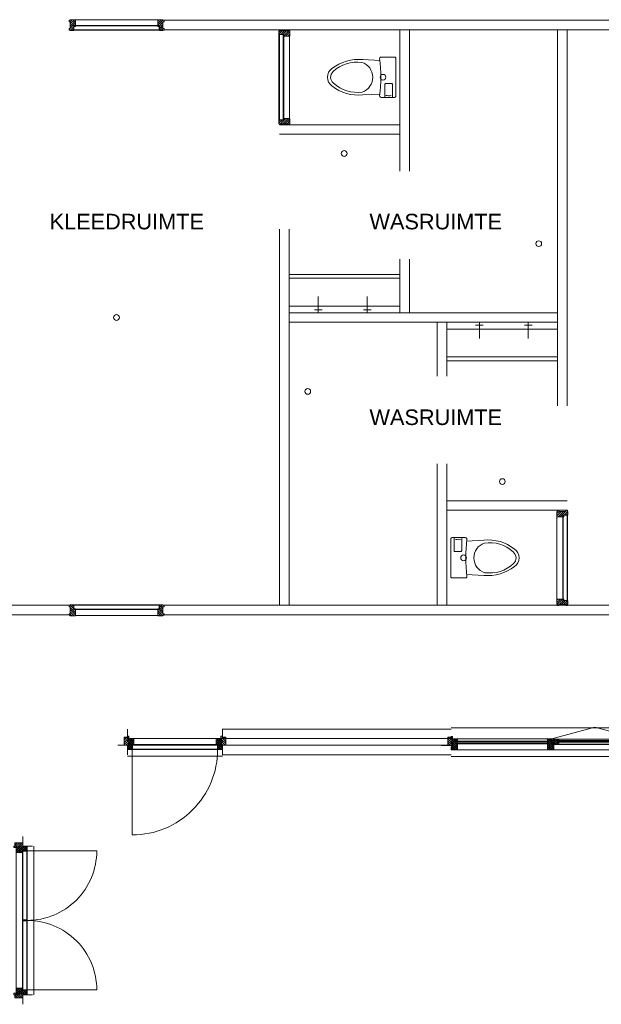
# Model space of a CAD drawing. Header units: millimetres. Extents: x -117530 to 51532, y -61772 to 24900.
# Tile 14 of 175: x -71205 to -65138, y -30870 to -20605. Entities that reach past the tile are written whole.
import ezdxf

# ---------------------------------------------------------------- set-up
doc = ezdxf.new("R2010")
doc.units = ezdxf.units.MM
doc.header["$LTSCALE"] = 254
for name, color, linetype, lineweight in [('HATCH_REACTORS', 7, 'Continuous', 0), ('LAYER21', 7, 'Continuous', 0), ('LAYER24', 7, 'Continuous', 0), ('LAYER30', 7, 'Continuous', 0), ('LAYER31', 7, 'Continuous', 0), ('LAYER32', 7, 'Continuous', 0), ('LAYER49', 7, 'Continuous', 0), ('LAYER52', 7, 'Continuous', 0), ('LAYER74', 7, 'Continuous', 0), ('tekst', 7, 'Continuous', 0)]:
    doc.layers.add(name, color=color, linetype=linetype, lineweight=lineweight)
doc.styles.add('Arial', font='Arial')
pattern_1 = [(135, (11.314, 11.314), (11.31371, 11.31371), [])]
pattern_2 = [(45, (11.314, -11.314), (11.31371, -11.31371), [])]
pattern_3 = [(45, (17.678, -17.678), (17.67767, -17.67767), [])]
pattern_4 = [(135, (17.678, 17.678), (17.67767, 17.67767), [])]

# ---------------------------------------------------------------- blocks, each defined once
blk = doc.blocks.new('LXF---BH')
at = {"layer": 'LAYER32', "linetype": 'Continuous', "lineweight": 0}
h = blk.add_hatch(dxfattribs=at)
h.set_pattern_fill('ARKEY_normaala_23', style=0, pattern_type=2)
h.set_pattern_definition(pattern_1)
h.paths.add_polyline_path([(12, 114), (67, 114), (67, 43), (50, 43), (50, 0), (12, 0), (12, 5), (0, 5), (0, 21), (12, 21), (12, 93), (0, 93), (0, 109), (12, 109)])
at = {"layer": 'LAYER32', "color": 17, "linetype": 'Continuous', "lineweight": 0, "flags": 128}
blk.add_lwpolyline([(12, 114), (67, 114), (67, 43), (50, 43), (50, 0), (12, 0), (12, 5), (0, 5), (0, 21), (12, 21), (12, 93), (0, 93), (0, 109), (12, 109), (12, 114)], close=True, dxfattribs=at)
blk = doc.blocks.new('RXF---BH')
at = {"layer": 'LAYER32', "linetype": 'Continuous', "lineweight": 0}
h = blk.add_hatch(dxfattribs=at)
h.set_pattern_fill('ARKEY_normaala_23', style=0, pattern_type=2)
h.set_pattern_definition(pattern_1)
h.paths.add_polyline_path([(-12, 114), (-67, 114), (-67, 43), (-50, 43), (-50, 0), (-12, 0), (-12, 5), (0, 5), (0, 21), (-12, 21), (-12, 93), (0, 93), (0, 109), (-12, 109)])
at = {"layer": 'LAYER32', "color": 17, "linetype": 'Continuous', "lineweight": 0, "flags": 128}
blk.add_lwpolyline([(-12, 114), (-67, 114), (-67, 43), (-50, 43), (-50, 0), (-12, 0), (-12, 5), (0, 5), (0, 21), (-12, 21), (-12, 93), (0, 93), (0, 109), (-12, 109), (-12, 114)], close=True, dxfattribs=at)
blk = doc.blocks.new('AFVOER')
at = {"layer": 'LAYER52', "color": 1, "linetype": 'Continuous', "lineweight": 0}
blk.add_circle((0, 0), 30, dxfattribs=at)
blk = doc.blocks.new('P74A3-AB')
at = {"layer": 'LAYER74', "color": 17, "linetype": 'Continuous', "lineweight": 0}
for points in [[(0, -40), (195, -40, -0.414214), (210, -55), (210, -195, -0.414214), (195, -210, 0.067632), (-195, -210, -0.414357), (-210, -195), (-210, -55, -0.414214), (-195, -40), (0, -40)], [(210, -75), (75, -75, 0.414214), (65, -85), (65, -145, 0.414214), (75, -155), (210, -155)], [(190, -90, -0.117788), (189, -145)], [(-175, -205), (-184, -385, 0.192673), (-91, -707, 0.527564), (91, -707, 0.192673), (184, -385), (175, -205)], [(154, -392, 0.72121), (-155, -395, 0.227545), (-60, -694, 0.485792), (61, -691, 0.226853), (154, -392)]]:
    blk.add_lwpolyline(points, format="xyb", dxfattribs=at)
at = {"layer": 'LAYER52', "color": 17}
blk.add_blockref('AFVOER', (0, -175), dxfattribs=at)
blk = doc.blocks.new('H31A1-HO')
at = {"layer": 'HATCH_REACTORS', "linetype": 'Continuous', "lineweight": 0}
h = blk.add_hatch(dxfattribs=at)
h.set_pattern_fill('ARKEY_normaala_26', style=0, pattern_type=2)
h.set_pattern_definition(pattern_2)
h.paths.add_polyline_path([(0, 0), (0, 30), (9, 30), (9, 83), (0, 83), (0, 94), (9, 94), (9, 114), (67, 114), (67, 51), (50, 51), (50, 0)])
at = {"layer": 'LAYER31', "linetype": 'Continuous', "lineweight": 0}
h = blk.add_hatch(dxfattribs=at)
h.set_pattern_fill('ARKEY_normaala_23', style=0, pattern_type=2)
h.set_pattern_definition(pattern_1)
h.paths.add_polyline_path([(0, 0), (0, 30), (9, 30), (9, 83), (0, 83), (0, 94), (9, 94), (9, 114), (67, 114), (67, 51), (50, 51), (50, 0)])
at = {"layer": 'HATCH_REACTORS', "color": 1, "lineweight": 0, "flags": 128}
blk.add_lwpolyline([(0, 0), (0, 30), (9, 30), (9, 83), (0, 83), (0, 94), (9, 94), (9, 114), (67, 114), (67, 51), (50, 51), (50, 0)], close=True, dxfattribs=at)
at = {"layer": 'LAYER31', "color": 7, "linetype": 'Continuous', "lineweight": 0, "flags": 128}
blk.add_lwpolyline([(0, 0), (0, 30), (9, 30), (9, 83), (0, 83), (0, 94), (9, 94), (9, 114), (67, 114), (67, 51), (50, 51), (50, 0)], close=True, dxfattribs=at)
blk = doc.blocks.new('LXA---HO')
at = {"layer": 'LAYER31', "color": 1}
blk.add_blockref('H31A1-HO', (0, 0), dxfattribs=at)
blk = doc.blocks.new('RXA---HO')
at = {"layer": 'LAYER31', "color": 1, "xscale": -1, "rotation": 1.085264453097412e-05}
blk.add_blockref('H31A1-HO', (0, 0), dxfattribs=at)
blk = doc.blocks.new('X31J6')
at = {"layer": 'LAYER31', "linetype": 'Continuous', "lineweight": 0}
h = blk.add_hatch(dxfattribs=at)
h.set_pattern_fill('ARKEY_normaala_23', style=0, pattern_type=2)
h.set_pattern_definition(pattern_1)
h.paths.add_polyline_path([(0, 0), (15, 0), (15, 25), (0, 25)])
at = {"layer": 'LAYER31', "color": 7, "linetype": 'Continuous', "lineweight": 0, "flags": 128}
blk.add_lwpolyline([(0, 0), (15, 0), (15, 25), (0, 25), (0, 0)], close=True, dxfattribs=at)
blk = doc.blocks.new('H31J4')
at = {"layer": 'HATCH_REACTORS', "linetype": 'Continuous', "lineweight": 0}
h = blk.add_hatch(dxfattribs=at)
h.set_pattern_fill('ARKEY_normaala_7', style=0, pattern_type=2)
h.set_pattern_definition(pattern_3)
h.paths.add_polyline_path([(42, 0), (47, 0), (47, 34), (42, 34)])
h = blk.add_hatch(dxfattribs=at)
h.set_pattern_fill('ARKEY_normaala_8', style=0, pattern_type=2)
h.set_pattern_definition(pattern_4)
h.paths.add_polyline_path([(42, 0), (47, 0), (47, 34), (42, 34)])
at = {"layer": 'LAYER31', "linetype": 'Continuous', "lineweight": 0}
h = blk.add_hatch(dxfattribs=at)
h.set_pattern_fill('ARKEY_normaala_23', style=0, pattern_type=2)
h.set_pattern_definition(pattern_1)
h.paths.add_polyline_path([(42, 34), (42, 0), (31, 0), (31, -9), (11, -9), (11, 0), (0, 0), (0, -9), (-37, -9), (-37, 34)])
at = {"layer": 'HATCH_REACTORS', "color": 1, "lineweight": 0, "flags": 128}
blk.add_lwpolyline([(42, 0), (47, 0), (47, 34), (42, 34), (42, 0)], close=True, dxfattribs=at)
blk.add_lwpolyline([(42, 0), (47, 0), (47, 34), (42, 34), (42, 0)], close=True, dxfattribs=at)
at = {"layer": 'LAYER31', "color": 1, "linetype": 'Continuous', "lineweight": 0}
blk.add_line((-38, -9), (-38, 100), dxfattribs=at)
at = {"layer": 'LAYER31', "color": 7, "linetype": 'Continuous', "lineweight": 0, "flags": 128}
blk.add_lwpolyline([(42, 34), (42, 0), (31, 0), (31, -9), (11, -9), (11, 0), (0, 0), (0, -9), (-37, -9), (-37, 34), (42, 34)], close=True, dxfattribs=at)
at = {"layer": 'LAYER31', "color": 4, "linetype": 'Continuous', "lineweight": 0, "flags": 128}
blk.add_lwpolyline([(42, 0), (47, 0), (47, 34), (42, 34), (42, 0)], dxfattribs=at)
blk = doc.blocks.new('EGA-31HO')
at = {"layer": 'LAYER31', "color": 1}
blk.add_blockref('X31J6', (0, 184), dxfattribs=at)
at = {"layer": 'LAYER31', "color": 1, "rotation": 90}
blk.add_blockref('H31J4', (0, 153), dxfattribs=at)
blk = doc.blocks.new('P-A01X')
at = {"layer": 'LAYER21', "color": 4, "linetype": 'Continuous', "lineweight": 0}
blk.add_line((0, -150), (1550, -150), dxfattribs=at)
at = {"layer": 'LAYER31', "color": 4, "linetype": 'Continuous', "lineweight": 0}
for p, q in [((67, 34), (1483, 34)), ((50, -29), (1500, -29)), ((50, -80), (1500, -80)), ((67, -35), (67, -29)), ((1483, -35), (1483, -29))]:
    blk.add_line(p, q, dxfattribs=at)
at = {"layer": 'LAYER31', "color": 4, "linetype": 'Continuous', "lineweight": 0, "flags": 128}
for points in [[(50, -35), (67, -35), (50, -29), (67, -29), (50, -35), (50, -29)], [(52, -35), (770, -35), (770, -75), (52, -75), (52, -35)], [(780, -35), (1498, -35), (1498, -75), (780, -75), (780, -35)], [(1500, -35), (1483, -35), (1500, -29), (1483, -29), (1500, -35), (1500, -29)]]:
    blk.add_lwpolyline(points, dxfattribs=at)
at = {"layer": 'LAYER32', "color": 4, "linetype": 'Continuous', "lineweight": 0}
for points in [[(775, -80, -0.414214), (50, -805), (50, -80)], [(775, -80, 0.414214), (1500, -805), (1500, -80)]]:
    blk.add_lwpolyline(points, format="xyb", dxfattribs=at)
at = {"layer": 'LAYER31', "color": 1}
for name, p in [('EGA-31HO', (0, -150)), ('LXA---HO', (0, -80)), ('RXA---HO', (1550, -80))]:
    blk.add_blockref(name, p, dxfattribs=at)
at = {"layer": 'LAYER31', "color": 1, "xscale": -1}
blk.add_blockref('EGA-31HO', (1550, -150), dxfattribs=at)
blk = doc.blocks.new('P-A05Y')
at = {"layer": 'LAYER21', "color": 4, "linetype": 'Continuous', "lineweight": 0}
blk.add_line((0, -150), (990, -150), dxfattribs=at)
at = {"layer": 'LAYER31', "color": 4, "linetype": 'Continuous', "lineweight": 0}
for p, q in [((67, 34), (923, 34)), ((67, 34), (923, 34)), ((50, -29), (940, -29)), ((50, -80), (940, -80)), ((67, -35), (67, -29)), ((923, -35), (923, -29))]:
    blk.add_line(p, q, dxfattribs=at)
at = {"layer": 'LAYER31', "color": 4, "linetype": 'Continuous', "lineweight": 0, "flags": 128}
for points in [[(50, -35), (67, -35), (50, -29), (67, -29), (50, -35), (50, -29)], [(940, -35), (923, -35), (940, -29), (923, -29), (940, -35), (940, -29)]]:
    blk.add_lwpolyline(points, dxfattribs=at)
at = {"layer": 'LAYER31', "color": 4, "linetype": 'Continuous', "lineweight": 0}
blk.add_lwpolyline([(940, -80, -0.414214), (50, -970), (50, -80)], format="xyb", dxfattribs=at)
at = {"layer": 'LAYER49', "color": 4, "linetype": 'Continuous', "lineweight": 0}
for p, q in [((52, -35), (938, -35)), ((52, -75), (52, -35)), ((52, -75), (938, -75)), ((938, -75), (938, -35))]:
    blk.add_line(p, q, dxfattribs=at)
at = {"layer": 'LAYER31', "color": 1}
for name, p in [('EGA-31HO', (0, -150)), ('LXA---HO', (0, -80)), ('RXA---HO', (990, -80))]:
    blk.add_blockref(name, p, dxfattribs=at)
at = {"layer": 'LAYER31', "color": 1, "xscale": -1}
blk.add_blockref('EGA-31HO', (990, -150), dxfattribs=at)
blk = doc.blocks.new('H31A2-HO')
at = {"layer": 'HATCH_REACTORS', "linetype": 'Continuous', "lineweight": 0}
h = blk.add_hatch(dxfattribs=at)
h.set_pattern_fill('ARKEY_normaala_26', style=0, pattern_type=2)
h.set_pattern_definition(pattern_2)
h.paths.add_polyline_path([(0, 0), (0, 30), (9, 30), (9, 83), (0, 83), (0, 94), (9, 94), (9, 114), (50, 114), (50, 63), (67, 63), (67, 0)])
at = {"layer": 'LAYER31', "linetype": 'Continuous', "lineweight": 0}
h = blk.add_hatch(dxfattribs=at)
h.set_pattern_fill('ARKEY_normaala_23', style=0, pattern_type=2)
h.set_pattern_definition(pattern_1)
h.paths.add_polyline_path([(0, 0), (0, 30), (9, 30), (9, 83), (0, 83), (0, 94), (9, 94), (9, 114), (50, 114), (50, 63), (67, 63), (67, 0)])
at = {"layer": 'HATCH_REACTORS', "color": 1, "lineweight": 0, "flags": 128}
blk.add_lwpolyline([(0, 0), (0, 30), (9, 30), (9, 83), (0, 83), (0, 94), (9, 94), (9, 114), (50, 114), (50, 63), (67, 63), (67, 0)], close=True, dxfattribs=at)
at = {"layer": 'LAYER31', "color": 7, "linetype": 'Continuous', "lineweight": 0, "flags": 128}
blk.add_lwpolyline([(0, 0), (0, 30), (9, 30), (9, 83), (0, 83), (0, 94), (9, 94), (9, 114), (50, 114), (50, 63), (67, 63), (67, 0)], close=True, dxfattribs=at)
blk = doc.blocks.new('LYA---HO')
at = {"layer": 'LAYER31', "color": 1}
blk.add_blockref('H31A2-HO', (0, 0), dxfattribs=at)
blk = doc.blocks.new('H31GF-HO')
at = {"layer": 'HATCH_REACTORS', "linetype": 'Continuous', "lineweight": 0}
h = blk.add_hatch(dxfattribs=at)
h.set_pattern_fill('ARKEY_normaala_26', style=0, pattern_type=2)
h.set_pattern_definition(pattern_2)
h.paths.add_polyline_path([(58, 16), (51, 16), (50, 21), (47, 21), (46, 16), (43, 16), (43, 24), (38, 24), (38, 4), (7, 2), (7, 3), (4, 5), (4, 73), (17, 76), (17, 59), (58, 59)])
at = {"layer": 'LAYER31', "linetype": 'Continuous', "lineweight": 0}
h = blk.add_hatch(dxfattribs=at)
h.set_pattern_fill('ARKEY_normaala_23', style=0, pattern_type=2)
h.set_pattern_definition(pattern_1)
h.paths.add_polyline_path([(58, 16), (51, 16), (50, 21), (47, 21), (46, 16), (43, 16), (43, 24), (38, 24), (38, 4), (7, 2), (7, 3), (4, 5), (4, 73), (17, 76), (17, 59), (58, 59)])
at = {"layer": 'HATCH_REACTORS', "color": 1, "lineweight": 0, "flags": 128}
blk.add_lwpolyline([(58, 16), (51, 16), (50, 21), (47, 21), (46, 16), (43, 16), (43, 24), (38, 24), (38, 4), (7, 2), (7, 3), (4, 5), (4, 73), (17, 76), (17, 59), (58, 59)], close=True, dxfattribs=at)
at = {"layer": 'LAYER31', "color": 7, "linetype": 'Continuous', "lineweight": 0, "flags": 128}
blk.add_lwpolyline([(58, 16), (51, 16), (50, 21), (47, 21), (46, 16), (43, 16), (43, 24), (38, 24), (38, 4), (7, 2), (7, 3), (4, 5), (4, 73), (17, 76), (17, 59), (58, 59)], close=True, dxfattribs=at)
at = {"layer": 'LAYER31', "color": 4, "linetype": 'Continuous', "lineweight": 0, "flags": 128}
blk.add_lwpolyline([(43, 7), (43, 24), (38, 7), (38, 24), (43, 7), (38, 7)], dxfattribs=at)
blk = doc.blocks.new('H31AU-HO')
at = {"layer": 'HATCH_REACTORS', "linetype": 'Continuous', "lineweight": 0}
h = blk.add_hatch(dxfattribs=at)
h.set_pattern_fill('ARKEY_normaala_26', style=0, pattern_type=2)
h.set_pattern_definition(pattern_2)
h.paths.add_polyline_path([(0, 0), (0, 56), (16, 56), (16, 62), (9, 64), (9, 71), (22, 71), (22, 114), (50, 114), (50, 63), (67, 63), (67, 0)])
at = {"layer": 'LAYER31', "linetype": 'Continuous', "lineweight": 0}
h = blk.add_hatch(dxfattribs=at)
h.set_pattern_fill('ARKEY_normaala_23', style=0, pattern_type=2)
h.set_pattern_definition(pattern_1)
h.paths.add_polyline_path([(0, 0), (0, 56), (16, 56), (16, 62), (9, 64), (9, 71), (22, 71), (22, 114), (50, 114), (50, 63), (67, 63), (67, 0)])
at = {"layer": 'HATCH_REACTORS', "color": 1, "lineweight": 0, "flags": 128}
blk.add_lwpolyline([(0, 0), (0, 56), (16, 56), (16, 62), (9, 64), (9, 71), (22, 71), (22, 114), (50, 114), (50, 63), (67, 63), (67, 0)], close=True, dxfattribs=at)
at = {"layer": 'LAYER31', "color": 7, "linetype": 'Continuous', "lineweight": 0, "flags": 128}
blk.add_lwpolyline([(0, 0), (0, 56), (16, 56), (16, 62), (9, 64), (9, 71), (22, 71), (22, 114), (50, 114), (50, 63), (67, 63), (67, 0)], close=True, dxfattribs=at)
blk = doc.blocks.new('TYAC--HO')
at = {"layer": 'LAYER31', "color": 1, "xscale": -1, "rotation": 5.600800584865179e-05}
blk.add_blockref('H31AU-HO', (33.5, 0), dxfattribs=at)
blk = doc.blocks.new('TCAY--HO')
at = {"layer": 'LAYER31', "color": 1}
blk.add_blockref('H31AU-HO', (-34, 0), dxfattribs=at)
blk = doc.blocks.new('H31A7-HO')
at = {"layer": 'HATCH_REACTORS', "linetype": 'Continuous', "lineweight": 0}
h = blk.add_hatch(dxfattribs=at)
h.set_pattern_fill('ARKEY_normaala_26', style=0, pattern_type=2)
h.set_pattern_definition(pattern_2)
h.paths.add_polyline_path([(0, 0), (0, 63), (17, 63), (17, 114), (50, 114), (50, 63), (67, 63), (67, 0)])
at = {"layer": 'LAYER31', "linetype": 'Continuous', "lineweight": 0}
h = blk.add_hatch(dxfattribs=at)
h.set_pattern_fill('ARKEY_normaala_23', style=0, pattern_type=2)
h.set_pattern_definition(pattern_1)
h.paths.add_polyline_path([(0, 0), (0, 63), (17, 63), (17, 114), (50, 114), (50, 63), (67, 63), (67, 0)])
at = {"layer": 'HATCH_REACTORS', "color": 1, "lineweight": 0, "flags": 128}
blk.add_lwpolyline([(0, 0), (0, 63), (17, 63), (17, 114), (50, 114), (50, 63), (67, 63), (67, 0)], close=True, dxfattribs=at)
at = {"layer": 'LAYER31', "color": 7, "linetype": 'Continuous', "lineweight": 0, "flags": 128}
blk.add_lwpolyline([(0, 0), (0, 63), (17, 63), (17, 114), (50, 114), (50, 63), (67, 63), (67, 0)], close=True, dxfattribs=at)
blk = doc.blocks.new('TYAY--HO')
at = {"layer": 'LAYER31', "color": 1}
blk.add_blockref('H31A7-HO', (-34, 0), dxfattribs=at)
blk = doc.blocks.new('RYA---HO')
at = {"layer": 'LAYER31', "color": 17, "xscale": -1, "rotation": 5.600800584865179e-05}
blk.add_blockref('H31A2-HO', (0, 0), dxfattribs=at)
blk = doc.blocks.new('P-A29')
at = {"layer": 'HATCH_REACTORS', "linetype": 'Continuous', "lineweight": 0}
h = blk.add_hatch(dxfattribs=at)
h.set_pattern_fill('ARKEY_normaala_26', style=0, pattern_type=2)
h.set_pattern_definition(pattern_2)
h.paths.add_polyline_path([(50, 32), (50, 13), (67, 13), (67, 32)])
h = blk.add_hatch(dxfattribs=at)
h.set_pattern_fill('ARKEY_normaala_7', style=0, pattern_type=2)
h.set_pattern_definition(pattern_3)
h.paths.add_polyline_path([(67, 13), (68, 9), (54, 9), (54, 13)])
h = blk.add_hatch(dxfattribs=at)
h.set_pattern_fill('ARKEY_normaala_8', style=0, pattern_type=2)
h.set_pattern_definition(pattern_4)
h.paths.add_polyline_path([(67, 13), (68, 9), (54, 9), (54, 13)])
h = blk.add_hatch(dxfattribs=at)
h.set_pattern_fill('ARKEY_normaala_26', style=0, pattern_type=2)
h.set_pattern_definition(pattern_2)
h.paths.add_polyline_path([(1022, 32), (1022, 13), (1005, 13), (1004, 32)])
h = blk.add_hatch(dxfattribs=at)
h.set_pattern_fill('ARKEY_normaala_7', style=0, pattern_type=2)
h.set_pattern_definition(pattern_3)
h.paths.add_polyline_path([(1005, 13), (1004, 9), (1018, 9), (1018, 13)])
h = blk.add_hatch(dxfattribs=at)
h.set_pattern_fill('ARKEY_normaala_8', style=0, pattern_type=2)
h.set_pattern_definition(pattern_4)
h.paths.add_polyline_path([(1005, 13), (1004, 9), (1018, 9), (1018, 13)])
h = blk.add_hatch(dxfattribs=at)
h.set_pattern_fill('ARKEY_normaala_7', style=0, pattern_type=2)
h.set_pattern_definition(pattern_3)
h.paths.add_polyline_path([(1113, 13), (1113, 17), (1126, 17), (1127, 13)])
h = blk.add_hatch(dxfattribs=at)
h.set_pattern_fill('ARKEY_normaala_8', style=0, pattern_type=2)
h.set_pattern_definition(pattern_4)
h.paths.add_polyline_path([(1113, 13), (1113, 17), (1126, 17), (1127, 13)])
h = blk.add_hatch(dxfattribs=at)
h.set_pattern_fill('ARKEY_normaala_7', style=0, pattern_type=2)
h.set_pattern_definition(pattern_3)
h.paths.add_polyline_path([(1886, 13), (1886, 17), (1873, 17), (1872, 13)])
h = blk.add_hatch(dxfattribs=at)
h.set_pattern_fill('ARKEY_normaala_8', style=0, pattern_type=2)
h.set_pattern_definition(pattern_4)
h.paths.add_polyline_path([(1886, 13), (1886, 17), (1873, 17), (1872, 13)])
h = blk.add_hatch(dxfattribs=at)
h.set_pattern_fill('ARKEY_normaala_26', style=0, pattern_type=2)
h.set_pattern_definition(pattern_2)
h.paths.add_polyline_path([(1978, 32), (1978, 13), (1996, 13), (1996, 32)])
h = blk.add_hatch(dxfattribs=at)
h.set_pattern_fill('ARKEY_normaala_7', style=0, pattern_type=2)
h.set_pattern_definition(pattern_3)
h.paths.add_polyline_path([(1996, 13), (1996, 9), (1982, 9), (1982, 13)])
h = blk.add_hatch(dxfattribs=at)
h.set_pattern_fill('ARKEY_normaala_8', style=0, pattern_type=2)
h.set_pattern_definition(pattern_4)
h.paths.add_polyline_path([(1996, 13), (1996, 9), (1982, 9), (1982, 13)])
h = blk.add_hatch(dxfattribs=at)
h.set_pattern_fill('ARKEY_normaala_26', style=0, pattern_type=2)
h.set_pattern_definition(pattern_2)
h.paths.add_polyline_path([(2946, 32), (2946, 13), (2929, 13), (2928, 32)])
h = blk.add_hatch(dxfattribs=at)
h.set_pattern_fill('ARKEY_normaala_7', style=0, pattern_type=2)
h.set_pattern_definition(pattern_3)
h.paths.add_polyline_path([(2929, 13), (2928, 9), (2942, 9), (2942, 13)])
h = blk.add_hatch(dxfattribs=at)
h.set_pattern_fill('ARKEY_normaala_8', style=0, pattern_type=2)
h.set_pattern_definition(pattern_4)
h.paths.add_polyline_path([(2929, 13), (2928, 9), (2942, 9), (2942, 13)])
h = blk.add_hatch(dxfattribs=at)
h.set_pattern_fill('ARKEY_normaala_26', style=0, pattern_type=2)
h.set_pattern_definition(pattern_2)
h.paths.add_polyline_path([(2978, 32), (2978, 13), (2996, 13), (2996, 32)])
h = blk.add_hatch(dxfattribs=at)
h.set_pattern_fill('ARKEY_normaala_7', style=0, pattern_type=2)
h.set_pattern_definition(pattern_3)
h.paths.add_polyline_path([(2996, 13), (2996, 9), (2982, 9), (2982, 13)])
h = blk.add_hatch(dxfattribs=at)
h.set_pattern_fill('ARKEY_normaala_8', style=0, pattern_type=2)
h.set_pattern_definition(pattern_4)
h.paths.add_polyline_path([(2996, 13), (2996, 9), (2982, 9), (2982, 13)])
h = blk.add_hatch(dxfattribs=at)
h.set_pattern_fill('ARKEY_normaala_7', style=0, pattern_type=2)
h.set_pattern_definition(pattern_3)
h.paths.add_polyline_path([(3933, 13), (3932, 9), (3946, 9), (3946, 13)])
h = blk.add_hatch(dxfattribs=at)
h.set_pattern_fill('ARKEY_normaala_8', style=0, pattern_type=2)
h.set_pattern_definition(pattern_4)
h.paths.add_polyline_path([(3933, 13), (3932, 9), (3946, 9), (3946, 13)])
h = blk.add_hatch(dxfattribs=at)
h.set_pattern_fill('ARKEY_normaala_26', style=0, pattern_type=2)
h.set_pattern_definition(pattern_2)
h.paths.add_polyline_path([(3950, 32), (3950, 13), (3933, 13), (3933, 32)])
h = blk.add_hatch(dxfattribs=at)
h.set_pattern_fill('ARKEY_normaala_7', style=0, pattern_type=2)
h.set_pattern_definition(pattern_3)
h.paths.add_polyline_path([(54, -13), (68, -13), (67, -17), (54, -17)])
h = blk.add_hatch(dxfattribs=at)
h.set_pattern_fill('ARKEY_normaala_8', style=0, pattern_type=2)
h.set_pattern_definition(pattern_4)
h.paths.add_polyline_path([(54, -13), (68, -13), (67, -17), (54, -17)])
h = blk.add_hatch(dxfattribs=at)
h.set_pattern_fill('ARKEY_normaala_7', style=0, pattern_type=2)
h.set_pattern_definition(pattern_3)
h.paths.add_polyline_path([(1018, -13), (1004, -13), (1005, -17), (1018, -17)])
h = blk.add_hatch(dxfattribs=at)
h.set_pattern_fill('ARKEY_normaala_8', style=0, pattern_type=2)
h.set_pattern_definition(pattern_4)
h.paths.add_polyline_path([(1018, -13), (1004, -13), (1005, -17), (1018, -17)])
h = blk.add_hatch(dxfattribs=at)
h.set_pattern_fill('ARKEY_normaala_26', style=0, pattern_type=2)
h.set_pattern_definition(pattern_2)
h.paths.add_polyline_path([(1109, -22), (1109, -6), (1126, -6), (1126, -22)])
h = blk.add_hatch(dxfattribs=at)
h.set_pattern_fill('ARKEY_normaala_7', style=0, pattern_type=2)
h.set_pattern_definition(pattern_3)
h.paths.add_polyline_path([(1113, -6), (1113, -2), (1127, -2), (1126, -6)])
h = blk.add_hatch(dxfattribs=at)
h.set_pattern_fill('ARKEY_normaala_8', style=0, pattern_type=2)
h.set_pattern_definition(pattern_4)
h.paths.add_polyline_path([(1113, -6), (1113, -2), (1127, -2), (1126, -6)])
h = blk.add_hatch(dxfattribs=at)
h.set_pattern_fill('ARKEY_normaala_7', style=0, pattern_type=2)
h.set_pattern_definition(pattern_3)
h.paths.add_polyline_path([(1886, -6), (1886, -2), (1872, -2), (1873, -6)])
h = blk.add_hatch(dxfattribs=at)
h.set_pattern_fill('ARKEY_normaala_8', style=0, pattern_type=2)
h.set_pattern_definition(pattern_4)
h.paths.add_polyline_path([(1886, -6), (1886, -2), (1872, -2), (1873, -6)])
h = blk.add_hatch(dxfattribs=at)
h.set_pattern_fill('ARKEY_normaala_26', style=0, pattern_type=2)
h.set_pattern_definition(pattern_2)
h.paths.add_polyline_path([(1890, -22), (1890, -6), (1873, -6), (1873, -22)])
h = blk.add_hatch(dxfattribs=at)
h.set_pattern_fill('ARKEY_normaala_7', style=0, pattern_type=2)
h.set_pattern_definition(pattern_3)
h.paths.add_polyline_path([(1982, -13), (1996, -13), (1996, -17), (1982, -17)])
h = blk.add_hatch(dxfattribs=at)
h.set_pattern_fill('ARKEY_normaala_8', style=0, pattern_type=2)
h.set_pattern_definition(pattern_4)
h.paths.add_polyline_path([(1982, -13), (1996, -13), (1996, -17), (1982, -17)])
h = blk.add_hatch(dxfattribs=at)
h.set_pattern_fill('ARKEY_normaala_7', style=0, pattern_type=2)
h.set_pattern_definition(pattern_3)
h.paths.add_polyline_path([(2942, -13), (2928, -13), (2929, -17), (2942, -17)])
h = blk.add_hatch(dxfattribs=at)
h.set_pattern_fill('ARKEY_normaala_8', style=0, pattern_type=2)
h.set_pattern_definition(pattern_4)
h.paths.add_polyline_path([(2942, -13), (2928, -13), (2929, -17), (2942, -17)])
h = blk.add_hatch(dxfattribs=at)
h.set_pattern_fill('ARKEY_normaala_7', style=0, pattern_type=2)
h.set_pattern_definition(pattern_3)
h.paths.add_polyline_path([(2982, -13), (2996, -13), (2996, -17), (2982, -17)])
h = blk.add_hatch(dxfattribs=at)
h.set_pattern_fill('ARKEY_normaala_8', style=0, pattern_type=2)
h.set_pattern_definition(pattern_4)
h.paths.add_polyline_path([(2982, -13), (2996, -13), (2996, -17), (2982, -17)])
h = blk.add_hatch(dxfattribs=at)
h.set_pattern_fill('ARKEY_normaala_7', style=0, pattern_type=2)
h.set_pattern_definition(pattern_3)
h.paths.add_polyline_path([(3946, -13), (3932, -13), (3933, -17), (3946, -17)])
h = blk.add_hatch(dxfattribs=at)
h.set_pattern_fill('ARKEY_normaala_8', style=0, pattern_type=2)
h.set_pattern_definition(pattern_4)
h.paths.add_polyline_path([(3946, -13), (3932, -13), (3933, -17), (3946, -17)])
at = {"layer": 'LAYER31', "linetype": 'Continuous', "lineweight": 0}
h = blk.add_hatch(dxfattribs=at)
h.set_pattern_fill('ARKEY_normaala_23', style=0, pattern_type=2)
h.set_pattern_definition(pattern_1)
h.paths.add_polyline_path([(50, 32), (50, 13), (67, 13), (67, 32)])
h = blk.add_hatch(dxfattribs=at)
h.set_pattern_fill('ARKEY_normaala_23', style=0, pattern_type=2)
h.set_pattern_definition(pattern_1)
h.paths.add_polyline_path([(1022, 32), (1022, 13), (1005, 13), (1004, 32)])
h = blk.add_hatch(dxfattribs=at)
h.set_pattern_fill('ARKEY_normaala_23', style=0, pattern_type=2)
h.set_pattern_definition(pattern_1)
h.paths.add_polyline_path([(1978, 32), (1978, 13), (1996, 13), (1996, 32)])
h = blk.add_hatch(dxfattribs=at)
h.set_pattern_fill('ARKEY_normaala_23', style=0, pattern_type=2)
h.set_pattern_definition(pattern_1)
h.paths.add_polyline_path([(2946, 32), (2946, 13), (2929, 13), (2928, 32)])
h = blk.add_hatch(dxfattribs=at)
h.set_pattern_fill('ARKEY_normaala_23', style=0, pattern_type=2)
h.set_pattern_definition(pattern_1)
h.paths.add_polyline_path([(2978, 32), (2978, 13), (2996, 13), (2996, 32)])
h = blk.add_hatch(dxfattribs=at)
h.set_pattern_fill('ARKEY_normaala_23', style=0, pattern_type=2)
h.set_pattern_definition(pattern_1)
h.paths.add_polyline_path([(3950, 32), (3950, 13), (3933, 13), (3933, 32)])
h = blk.add_hatch(dxfattribs=at)
h.set_pattern_fill('ARKEY_normaala_23', style=0, pattern_type=2)
h.set_pattern_definition(pattern_1)
h.paths.add_polyline_path([(1109, -22), (1109, -6), (1126, -6), (1126, -22)])
h = blk.add_hatch(dxfattribs=at)
h.set_pattern_fill('ARKEY_normaala_23', style=0, pattern_type=2)
h.set_pattern_definition(pattern_1)
h.paths.add_polyline_path([(1890, -22), (1890, -6), (1873, -6), (1873, -22)])
at = {"layer": 'HATCH_REACTORS', "color": 1, "lineweight": 0, "flags": 128}
for points in [[(50, 32), (50, 13), (67, 13), (67, 32)], [(67, 13), (68, 9), (54, 9), (54, 13), (67, 13)], [(67, 13), (68, 9), (54, 9), (54, 13), (67, 13)], [(54, 9), (1018, 9), (1018, 5), (54, 5)], [(1022, 32), (1022, 13), (1005, 13), (1004, 32)], [(1005, 13), (1004, 9), (1018, 9), (1018, 13), (1005, 13)], [(1005, 13), (1004, 9), (1018, 9), (1018, 13), (1005, 13)], [(1113, 13), (1113, 17), (1126, 17), (1127, 13), (1113, 13)], [(1113, 13), (1113, 17), (1126, 17), (1127, 13), (1113, 13)], [(1113, 13), (1886, 13), (1886, 9), (1113, 9)], [(1113, 2), (1886, 2), (1886, -2), (1113, -2)], [(1886, 13), (1886, 17), (1873, 17), (1872, 13), (1886, 13)], [(1886, 13), (1886, 17), (1873, 17), (1872, 13), (1886, 13)], [(1978, 32), (1978, 13), (1996, 13), (1996, 32)], [(1996, 13), (1996, 9), (1982, 9), (1982, 13), (1996, 13)], [(1996, 13), (1996, 9), (1982, 9), (1982, 13), (1996, 13)], [(1982, 9), (2942, 9), (2942, 5), (1982, 5)], [(2946, 32), (2946, 13), (2929, 13), (2928, 32)], [(2929, 13), (2928, 9), (2942, 9), (2942, 13), (2929, 13)], [(2929, 13), (2928, 9), (2942, 9), (2942, 13), (2929, 13)], [(2978, 32), (2978, 13), (2996, 13), (2996, 32)], [(2996, 13), (2996, 9), (2982, 9), (2982, 13), (2996, 13)], [(2996, 13), (2996, 9), (2982, 9), (2982, 13), (2996, 13)], [(2982, 9), (3946, 9), (3946, 5), (2982, 5)], [(3933, 13), (3932, 9), (3946, 9), (3946, 13), (3933, 13)], [(3933, 13), (3932, 9), (3946, 9), (3946, 13), (3933, 13)], [(3950, 32), (3950, 13), (3933, 13), (3933, 32)], [(54, -13), (1018, -13), (1018, -7), (54, -7)], [(54, -13), (68, -13), (67, -17), (54, -17), (54, -13)], [(54, -13), (68, -13), (67, -17), (54, -17), (54, -13)], [(1018, -13), (1004, -13), (1005, -17), (1018, -17), (1018, -13)], [(1018, -13), (1004, -13), (1005, -17), (1018, -17), (1018, -13)], [(1109, -22), (1109, -6), (1126, -6), (1126, -22)], [(1113, -6), (1113, -2), (1127, -2), (1126, -6), (1113, -6)], [(1113, -6), (1113, -2), (1127, -2), (1126, -6), (1113, -6)], [(1886, -6), (1886, -2), (1872, -2), (1873, -6), (1886, -6)], [(1886, -6), (1886, -2), (1872, -2), (1873, -6), (1886, -6)], [(1890, -22), (1890, -6), (1873, -6), (1873, -22)], [(1982, -13), (2942, -13), (2942, -7), (1982, -7)], [(1982, -13), (1996, -13), (1996, -17), (1982, -17), (1982, -13)], [(1982, -13), (1996, -13), (1996, -17), (1982, -17), (1982, -13)], [(2942, -13), (2928, -13), (2929, -17), (2942, -17), (2942, -13)], [(2942, -13), (2928, -13), (2929, -17), (2942, -17), (2942, -13)], [(2982, -13), (3946, -13), (3946, -7), (2982, -7)], [(2982, -13), (2996, -13), (2996, -17), (2982, -17), (2982, -13)], [(2982, -13), (2996, -13), (2996, -17), (2982, -17), (2982, -13)], [(3946, -13), (3932, -13), (3933, -17), (3946, -17), (3946, -13)], [(3946, -13), (3932, -13), (3933, -17), (3946, -17), (3946, -13)]]:
    blk.add_lwpolyline(points, close=True, dxfattribs=at)
at = {"layer": 'LAYER21', "color": 4, "linetype": 'Continuous', "lineweight": 0}
for p, q in [((0, 150), (4000, 150)), ((0, -150), (4000, -150))]:
    blk.add_line(p, q, dxfattribs=at)
at = {"layer": 'LAYER31', "color": 4, "linetype": 'Continuous', "lineweight": 0}
for p, q in [((1950, 34), (1500, 156)), ((50, 34), (1022, 34)), ((54, 9), (1018, 9)), ((54, 5), (54, 9)), ((54, 5), (1018, 5)), ((1018, 5), (1018, 9)), ((1109, 30), (1891, 30)), ((1113, 13), (1886, 13)), ((1113, 9), (1113, 13)), ((1113, 9), (1886, 9)), ((1113, 2), (1886, 2)), ((1113, -2), (1113, 2)), ((1126, 17), (1873, 17)), ((1886, 9), (1886, 13)), ((1886, -2), (1886, 2)), ((1978, 34), (2946, 34)), ((1982, 9), (2942, 9)), ((1982, 5), (1982, 9)), ((1982, 5), (2942, 5)), ((2942, 5), (2942, 9)), ((2978, 34), (3950, 34)), ((2982, 9), (3946, 9)), ((2982, 5), (2982, 9)), ((2982, 5), (3946, 5)), ((3946, 5), (3946, 9)), ((54, -7), (1018, -7)), ((54, -13), (54, -7)), ((54, -13), (1018, -13)), ((67, -17), (1018, -17)), ((67, -80), (1004, -80)), ((1018, -13), (1018, -7)), ((1072, -80), (1928, -80)), ((1109, -24), (1891, -24)), ((1113, -2), (1886, -2)), ((1126, -22), (1873, -22)), ((1982, -7), (2942, -7)), ((1982, -13), (1982, -7)), ((1982, -13), (2942, -13)), ((1996, -17), (2942, -17)), ((1996, -80), (2928, -80)), ((2942, -13), (2942, -7)), ((2982, -7), (3946, -7)), ((2982, -13), (2982, -7)), ((2982, -13), (3946, -13)), ((2996, -17), (3946, -17)), ((2996, -80), (3933, -80)), ((3946, -13), (3946, -7))]:
    blk.add_line(p, q, dxfattribs=at)
at = {"layer": 'LAYER31', "color": 4, "linetype": 'Continuous', "lineweight": 0, "flags": 128}
for points in [[(1050, 34), (1050, 34), (1500, 156)], [(67, 13), (68, 9), (54, 9), (54, 13), (67, 13)], [(54, -7), (54, 5), (66, 5), (66, -7), (54, -7)], [(1005, 13), (1004, 9), (1018, 9), (1018, 13), (1005, 13)], [(1018, -7), (1018, 5), (1006, 5), (1006, -7), (1018, -7)], [(1113, 13), (1113, 17), (1126, 17), (1127, 13), (1113, 13)], [(1113, 2), (1113, 9), (1123, 9), (1123, 2), (1113, 2)], [(1886, 13), (1886, 17), (1873, 17), (1872, 13), (1886, 13)], [(1886, 2), (1886, 9), (1876, 9), (1876, 2), (1886, 2)], [(1996, 13), (1996, 9), (1982, 9), (1982, 13), (1996, 13)], [(1982, -7), (1982, 5), (1994, 5), (1994, -7), (1982, -7)], [(2929, 13), (2928, 9), (2942, 9), (2942, 13), (2929, 13)], [(2942, -7), (2942, 5), (2930, 5), (2930, -7), (2942, -7)], [(2996, 13), (2996, 9), (2982, 9), (2982, 13), (2996, 13)], [(2982, -7), (2982, 5), (2994, 5), (2994, -7), (2982, -7)], [(3933, 13), (3932, 9), (3946, 9), (3946, 13), (3933, 13)], [(3946, -7), (3946, 5), (3934, 5), (3934, -7), (3946, -7)], [(54, -13), (68, -13), (67, -17), (54, -17), (54, -13)], [(1018, -13), (1004, -13), (1005, -17), (1018, -17), (1018, -13)], [(1113, -6), (1113, -2), (1127, -2), (1126, -6), (1113, -6)], [(1886, -6), (1886, -2), (1872, -2), (1873, -6), (1886, -6)], [(1982, -13), (1996, -13), (1996, -17), (1982, -17), (1982, -13)], [(2942, -13), (2928, -13), (2929, -17), (2942, -17), (2942, -13)], [(2982, -13), (2996, -13), (2996, -17), (2982, -17), (2982, -13)], [(3946, -13), (3932, -13), (3933, -17), (3946, -17), (3946, -13)]]:
    blk.add_lwpolyline(points, dxfattribs=at)
at = {"layer": 'LAYER31', "color": 7, "linetype": 'Continuous', "lineweight": 0, "flags": 128}
for points in [[(50, 32), (50, 13), (67, 13), (67, 32)], [(1022, 32), (1022, 13), (1005, 13), (1004, 32)], [(1978, 32), (1978, 13), (1996, 13), (1996, 32)], [(2946, 32), (2946, 13), (2929, 13), (2928, 32)], [(2978, 32), (2978, 13), (2996, 13), (2996, 32)], [(3950, 32), (3950, 13), (3933, 13), (3933, 32)], [(1109, -22), (1109, -6), (1126, -6), (1126, -22)], [(1890, -22), (1890, -6), (1873, -6), (1873, -22)]]:
    blk.add_lwpolyline(points, close=True, dxfattribs=at)
at = {"layer": 'LAYER31', "color": 1}
for name, p in [('EGA-31HO', (0, -150)), ('LYA---HO', (0, -80)), ('TYAC--HO', (1038, -80)), ('TCAY--HO', (1962, -80)), ('TYAY--HO', (2962, -80)), ('RYA---HO', (4000, -80))]:
    blk.add_blockref(name, p, dxfattribs=at)
at = {"layer": 'LAYER31', "color": 1, "rotation": 270}
blk.add_blockref('H31GF-HO', (1050, 34), dxfattribs=at)
at = {"layer": 'LAYER31', "color": 1, "xscale": -1, "rotation": 90}
blk.add_blockref('H31GF-HO', (1950, 34), dxfattribs=at)
at = {"layer": 'LAYER31', "color": 1, "xscale": -1}
blk.add_blockref('EGA-31HO', (4000, -150), dxfattribs=at)
blk = doc.blocks.new('Group-110-1')
at = {"layer": 'tekst', "color": 1, "char_height": 162, "attachment_point": 9, "line_spacing_factor": 1.338688, "style": 'Arial'}
for s, insert in [('KLEEDRUIMTE', (-120915, -14121, -28800)), ('WASRUIMTE', (-117805, -14121, -28800)), ('WASRUIMTE', (-117805, -16161, -28800))]:
    blk.add_mtext(s, dxfattribs=dict(at, insert=insert))

msp = doc.modelspace()

# ---------------------------------------------------------------- linework, layer by layer
at = {"layer": 'LAYER21', "color": 2, "linetype": 'Continuous', "lineweight": 0}
for p, q in [((-64290, -20610, -28800), (-69700, -20610, -28800)), ((-64290, -20710, -28800), (-69700, -20710, -28800)), ((-67240, -20710, -28800), (-67240, -22185, -28800)), ((-67140, -20710, -28800), (-67140, -22185, -28800)), ((-65595, -20710, -28800), (-65595, -24630, -28800)), ((-65495, -20710, -28800), (-65495, -24630, -28800)), ((-68495, -21700, -28800), (-67241, -21700, -28800)), ((-68495, -21800, -28800), (-67241, -21800, -28800)), ((-68495, -26710, -28800), (-68495, -22790, -28800)), ((-68395, -26710, -28800), (-68395, -22790, -28800)), ((-67240, -23100, -28800), (-67240, -23659, -28800)), ((-67140, -23100, -28800), (-67140, -23659, -28800)), ((-68395, -23260, -28800), (-67241, -23260, -28800)), ((-68395, -23300, -28800), (-67241, -23300, -28800)), ((-68395, -23590, -28800), (-67241, -23590, -28800)), ((-68395, -23660, -28800), (-65595, -23660, -28800)), ((-68395, -23760, -28800), (-65595, -23760, -28800)), ((-66850, -24320, -28800), (-66850, -23761, -28800)), ((-66750, -24320, -28800), (-66750, -23761, -28800)), ((-65595, -23830, -28800), (-66749, -23830, -28800)), ((-65595, -24120, -28800), (-66749, -24120, -28800)), ((-65595, -24160, -28800), (-66749, -24160, -28800)), ((-66850, -26710, -28800), (-66850, -25235, -28800)), ((-66750, -26710, -28800), (-66750, -25235, -28800)), ((-65495, -25620, -28800), (-66749, -25620, -28800)), ((-65495, -25720, -28800), (-66749, -25720, -28800)), ((-70690, -26710, -28800), (-73400, -26710, -28800)), ((-69700, -26710, -28800), (-64290, -26710, -28800)), ((-70690, -26810, -28800), (-73400, -26810, -28800)), ((-69700, -26810, -28800), (-64290, -26810, -28800)), ((-66705, -28000, -28800), (-69092, -28000, -28800)), ((-66705, -28100, -28800), (-69092, -28100, -28800)), ((-66705, -28170, -28800), (-69092, -28170, -28800)), ((-66705, -28270, -28800), (-69092, -28270, -28800))]:
    msp.add_line(p, q, dxfattribs=at)
at = {"layer": 'LAYER24', "color": 2, "linetype": 'Continuous', "lineweight": 0}
for p, q in [((-70080, -28000, -28800), (-70080, -28100, -28800)), ((-69090, -28000, -28800), (-69090, -28100, -28800)), ((-70080, -28170, -28800), (-70080, -28270, -28800)), ((-69090, -28170, -28800), (-69090, -28270, -28800)), ((-71170, -29220, -28800), (-71070, -29220, -28800)), ((-71170, -30770, -28800), (-71070, -30770, -28800))]:
    msp.add_line(p, q, dxfattribs=at)
at = {"layer": 'LAYER31', "color": 2, "linetype": 'Continuous', "lineweight": 0}
for p, q in [((-69765, -20605, -28800), (-70621, -20605, -28800)), ((-70640, -20670, -28800), (-70640, -20664, -28800)), ((-69750, -20665, -28800), (-70640, -20665, -28800)), ((-70640, -20710, -28800), (-70640, -20670, -28800)), ((-69750, -20715, -28800), (-70640, -20715, -28800)), ((-69750, -20670, -28800), (-69750, -20664, -28800)), ((-69750, -20710, -28800), (-69750, -20670, -28800)), ((-68500, -20760, -28800), (-68500, -21650, -28800)), ((-68495, -20760, -28800), (-68455, -20760, -28800)), ((-68455, -20760, -28800), (-68449, -20760, -28800)), ((-68450, -20760, -28800), (-68450, -21650, -28800)), ((-68390, -20775, -28800), (-68390, -21631, -28800)), ((-68495, -21650, -28800), (-68455, -21650, -28800)), ((-68455, -21650, -28800), (-68449, -21650, -28800)), ((-65600, -26645, -28800), (-65600, -25789, -28800)), ((-65535, -25770, -28800), (-65541, -25770, -28800)), ((-65540, -26660, -28800), (-65540, -25770, -28800)), ((-65495, -25770, -28800), (-65535, -25770, -28800)), ((-65490, -26660, -28800), (-65490, -25770, -28800)), ((-65535, -26660, -28800), (-65541, -26660, -28800)), ((-65495, -26660, -28800), (-65535, -26660, -28800)), ((-69750, -26705, -28800), (-70640, -26705, -28800)), ((-70640, -26710, -28800), (-70640, -26750, -28800)), ((-70640, -26750, -28800), (-70640, -26756, -28800)), ((-69750, -26755, -28800), (-70640, -26755, -28800)), ((-69750, -26710, -28800), (-69750, -26750, -28800)), ((-69750, -26750, -28800), (-69750, -26756, -28800)), ((-69765, -26815, -28800), (-70621, -26815, -28800))]:
    msp.add_line(p, q, dxfattribs=at)
at = {"layer": 'LAYER49', "color": 2, "linetype": 'Continuous', "lineweight": 0}
for p, q in [((-69750, -20670, -28800), (-70636, -20670, -28800)), ((-69750, -20710, -28800), (-70636, -20710, -28800)), ((-68495, -20760, -28800), (-68495, -21646, -28800)), ((-68455, -20760, -28800), (-68455, -21646, -28800)), ((-65535, -26660, -28800), (-65535, -25774, -28800)), ((-65495, -26660, -28800), (-65495, -25774, -28800)), ((-69750, -26710, -28800), (-70636, -26710, -28800)), ((-69750, -26750, -28800), (-70636, -26750, -28800))]:
    msp.add_line(p, q, dxfattribs=at)
at = {"layer": 'LAYER52', "color": 2, "linetype": 'Continuous', "lineweight": 0}
for centre in [(-67820, -22000, -28800), (-65790, -22940, -28800), (-70195, -23710, -28800), (-68200, -24480, -28800), (-66170, -25420, -28800)]:
    msp.add_circle(centre, 30, dxfattribs=at)
at = {"layer": 'LAYER74', "color": 2, "linetype": 'Continuous', "lineweight": 0}
for p, q in [((-68090, -23660, -28800), (-68090, -23490, -28800)), ((-67580, -23660, -28800), (-67580, -23490, -28800)), ((-68050, -23630, -28800), (-68130, -23630, -28800)), ((-67540, -23630, -28800), (-67620, -23630, -28800)), ((-66450, -23790, -28800), (-66370, -23790, -28800)), ((-66410, -23760, -28800), (-66410, -23930, -28800)), ((-65940, -23790, -28800), (-65860, -23790, -28800)), ((-65900, -23760, -28800), (-65900, -23930, -28800))]:
    msp.add_line(p, q, dxfattribs=at)

# ---------------------------------------------------------------- block references
at = {"layer": 'LAYER30', "color": 2}
for name, p in [('P-A29', (-66705, -28136, -28800)), ('P-A05Y', (-70080, -28134, -28800))]:
    msp.add_blockref(name, p, dxfattribs=at)
at = {"layer": 'LAYER30', "color": 2, "rotation": 90}
msp.add_blockref('P-A01X', (-71206, -30770, -28800), dxfattribs=at)
at = {"layer": 'LAYER32', "color": 2, "xscale": -1, "rotation": 5.008956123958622e-06}
for name, p in [('RXF---BH', (-70690, -20719, -28800)), ('LXF---BH', (-69698, -20719, -28800))]:
    msp.add_blockref(name, p, dxfattribs=at)
at = {"layer": 'LAYER32', "color": 2}
for name, p, rotation in [('LXF---BH', (-68500, -20710, -28800), 270), ('RXF---BH', (-68500, -21702, -28800), 270), ('RXF---BH', (-65486, -25720, -28800), 90), ('LXF---BH', (-65486, -26712, -28800), 90), ('RXF---BH', (-70690, -26705, -28800), 179.9999949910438), ('LXF---BH', (-69698, -26705, -28800), 179.9999949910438)]:
    msp.add_blockref(name, p, dxfattribs=dict(at, rotation=rotation))
at = {"layer": 'LAYER74', "color": 2}
for p, rotation in [((-67240, -21205, -28800), 270), ((-66749, -26215, -28800), 90)]:
    msp.add_blockref('P74A3-AB', p, dxfattribs=dict(at, rotation=rotation))
at = {"layer": 'tekst', "color": 3}
msp.add_blockref('Group-110-1', (51632, -8672), dxfattribs=at)

doc.saveas('drawing.dxf')
